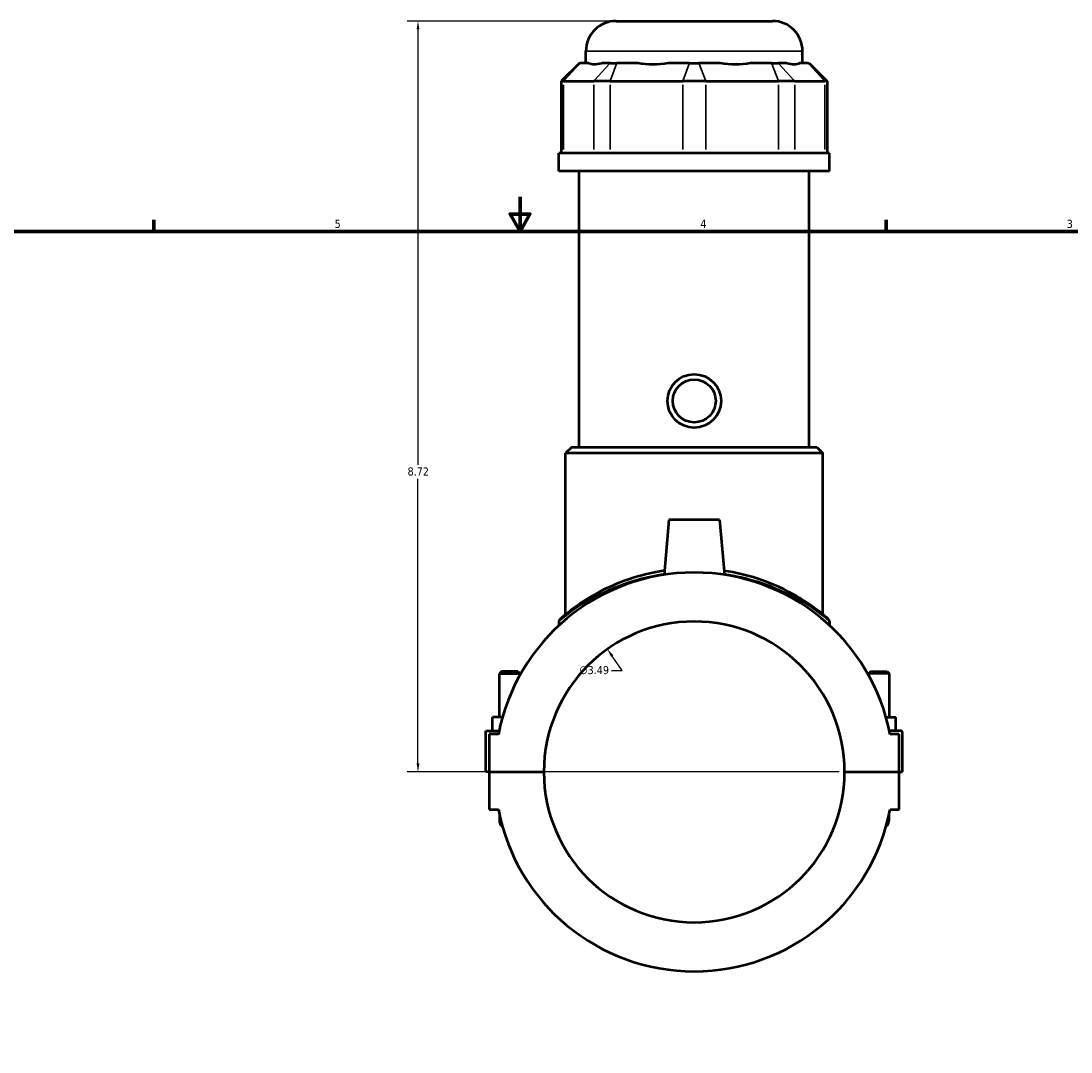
# Model space of a CAD drawing. Header units: inches. Extents: x -1 to 47.8, y -1.4 to 47.3.
# Tile 4 of 8: x 11.2 to 23.4, y 11.5 to 23.4. Entities that reach past the tile are written whole.
import ezdxf

# ---------------------------------------------------------------- set-up
doc = ezdxf.new("R2010")
doc.units = ezdxf.units.IN
doc.header["$MEASUREMENT"] = 0
for name, color, linetype, lineweight in [('Border (ANSI)', 7, 'Continuous', 70), ('Dimension (ANSI)', 7, 'Continuous', 25), ('Visible (ANSI)', 7, 'Continuous', 50), ('Visible Narrow (ANSI)', 7, 'Continuous', 35)]:
    doc.layers.add(name, color=color, linetype=linetype, lineweight=lineweight)
doc.styles.add('Note Text (ANSI)', font='tahoma.ttf')
doc.dimstyles.new('Default (ANSI)', dxfattribs={"dimtxt": 0.094488, "dimasz": 0.098425, "dimexe": 0.125, "dimexo": 0.0625, "dimgap": 0.031496, "dimtad": 0, "dimtih": 1, "dimtoh": 1, "dimrnd": 1e-08, "dimzin": 4, "dimdsep": 46, "dimtxsty": 'Note Text (ANSI)', "dimcen": 0.09, "dimdle": 0.393701, "dimclrd": 256, "dimclre": 256, "dimclrt": 5, "dimadec": 0, "dimazin": 1, "dimtfac": 1, "dimtofl": 0, "dimtmove": 0, "dimatfit": 3, "dimfxl": 1, "dimtolj": 1, "dimtzin": 4, "dimlwd": -1, "dimlwe": -1, "dimarcsym": 0})

# ---------------------------------------------------------------- blocks, each defined once
blk = doc.blocks.new('Borders Default Border')
at = {"layer": 'Border (ANSI)'}
for p, q in [((12.75, 21), (12.75, 21.134)), ((21.25, 21), (21.25, 21.134))]:
    blk.add_line(p, q, dxfattribs=at)
at = {"layer": 'Border (ANSI)', "flags": 128}
for points in [[(17, 21.4), (17, 21), (16.885, 21.2), (17.115, 21.2), (17, 21)], [(0.5, 1), (0.5, 21), (33.5, 21), (33.5, 1), (0.5, 1)]]:
    blk.add_lwpolyline(points, dxfattribs=at)
at = {"layer": 'Border (ANSI)', "color": 5, "true_color": 0x0000ff, "char_height": 0.0945, "attachment_point": 7, "style": 'Note Text (ANSI)'}
for s, insert in [('5', (14.847, 21.038)), ('4', (19.092, 21.04)), ('3', (23.346, 21.038))]:
    blk.add_mtext(s, dxfattribs=dict(at, insert=insert))
blk = doc.blocks.new('*D8')
at = {"layer": 'Defpoints', "color": 0, "transparency": 16777216}
for p in [(18.013, 16.15), (20.031, 13.3)]:
    blk.add_point(p, dxfattribs=at)
at = {"layer": 'Dimension (ANSI)', "transparency": 16777216}
for p, q in [((18.187, 15.904), (18.07, 16.07)), ((18.062, 15.904), (18.187, 15.904))]:
    blk.add_line(p, q, dxfattribs=at)
blk.add_solid([(18.083, 16.08), (18.056, 16.061), (18.013, 16.15)], dxfattribs=at)
at = {"layer": 'Dimension (ANSI)', "color": 5, "transparency": 16777216, "insert": (17.687, 15.955), "char_height": 0.0945, "attachment_point": 1, "style": 'Note Text (ANSI)'}
blk.add_mtext('\\A1;∅3.49', dxfattribs=at)
blk = doc.blocks.new('*D10')
at = {"layer": 'Defpoints', "color": 0, "transparency": 16777216}
for p in [(15.815, 23.441), (18.114, 23.441), (20.768, 14.725)]:
    blk.add_point(p, dxfattribs=at)
at = {"layer": 'Dimension (ANSI)', "transparency": 16777216}
for p, q in [((18.051, 23.441), (15.69, 23.441)), ((15.815, 23.343), (15.815, 18.291)), ((15.815, 14.824), (15.815, 18.129)), ((20.705, 14.725), (15.69, 14.725))]:
    blk.add_line(p, q, dxfattribs=at)
for points in [[(15.799, 23.343), (15.832, 23.343), (15.815, 23.441)], [(15.799, 14.824), (15.832, 14.824), (15.815, 14.725)]]:
    blk.add_solid(points, dxfattribs=at)
at = {"layer": 'Dimension (ANSI)', "color": 5, "transparency": 16777216, "insert": (15.694, 18.26), "char_height": 0.0945, "attachment_point": 1, "style": 'Note Text (ANSI)'}
blk.add_mtext('\\A1;8.72', dxfattribs=at)

msp = doc.modelspace()

# ---------------------------------------------------------------- linework, layer by layer
at = {"layer": 'Visible (ANSI)'}
for p, q in [((18.114, 23.441), (19.93, 23.441)), ((17.765, 22.953), (17.765, 23.092)), ((20.279, 22.953), (20.279, 23.092)), ((17.689, 22.953), (17.479, 22.744)), ((17.689, 22.953), (17.699, 22.953)), ((17.8, 22.953), (17.699, 22.953)), ((18.049, 22.953), (17.948, 22.953)), ((18.049, 22.953), (18.124, 22.953)), ((18.368, 22.953), (18.124, 22.953)), ((18.968, 22.953), (18.724, 22.953)), ((18.968, 22.953), (19.075, 22.953)), ((19.319, 22.953), (19.075, 22.953)), ((19.919, 22.953), (19.675, 22.953)), ((19.919, 22.953), (19.995, 22.953)), ((20.096, 22.953), (19.995, 22.953)), ((20.344, 22.953), (20.243, 22.953)), ((20.344, 22.953), (20.355, 22.953)), ((20.355, 22.953), (20.565, 22.744)), ((17.506, 22.744), (17.479, 22.744)), ((17.479, 22.744), (17.479, 21.908)), ((17.506, 22.744), (17.855, 22.744)), ((18.044, 22.744), (17.855, 22.744)), ((18.044, 22.744), (18.888, 22.744)), ((19.155, 22.744), (18.888, 22.744)), ((19.155, 22.744), (19.999, 22.744)), ((20.188, 22.744), (19.999, 22.744)), ((20.188, 22.744), (20.538, 22.744)), ((20.565, 22.744), (20.538, 22.744)), ((20.565, 22.744), (20.565, 21.908)), ((20.593, 21.908), (17.45, 21.908)), ((17.45, 21.699), (17.45, 21.908)), ((20.593, 21.699), (20.593, 21.908)), ((20.593, 21.699), (17.45, 21.699)), ((17.686, 18.495), (17.686, 21.699)), ((20.358, 18.495), (20.358, 21.699)), ((17.599, 18.495), (17.529, 18.426)), ((20.515, 18.426), (17.529, 18.426)), ((17.529, 16.554), (17.529, 18.426)), ((17.599, 18.495), (20.445, 18.495)), ((20.445, 18.495), (20.515, 18.426)), ((20.515, 16.554), (20.515, 18.426)), ((18.727, 17.652), (18.671, 17.014)), ((19.317, 17.652), (18.727, 17.652)), ((19.317, 17.652), (19.373, 17.014)), ((17.45, 16.471), (17.45, 16.426)), ((20.593, 16.471), (20.593, 16.426)), ((16.784, 15.891), (16.76, 15.868)), ((16.76, 15.868), (16.996, 15.868)), ((16.76, 15.359), (16.76, 15.868)), ((16.973, 15.891), (16.784, 15.891)), ((16.973, 15.891), (16.996, 15.868)), ((16.996, 15.847), (16.996, 15.868)), ((21.071, 15.891), (21.048, 15.868)), ((21.284, 15.868), (21.048, 15.868)), ((21.048, 15.868), (21.048, 15.847)), ((21.071, 15.891), (21.26, 15.891)), ((21.26, 15.891), (21.284, 15.868)), ((21.284, 15.868), (21.284, 15.359)), ((16.681, 15.201), (16.681, 15.359)), ((16.795, 15.359), (16.681, 15.359)), ((21.249, 15.359), (21.362, 15.359)), ((21.362, 15.201), (21.362, 15.359)), ((16.602, 15.201), (16.756, 15.201)), ((16.602, 14.727), (16.602, 15.201)), ((16.748, 15.162), (16.642, 15.162)), ((16.642, 15.162), (16.642, 14.727)), ((21.422, 15.201), (21.288, 15.201)), ((21.402, 15.162), (21.296, 15.162)), ((21.402, 14.727), (21.402, 15.162)), ((21.441, 14.727), (21.441, 15.181)), ((16.642, 14.727), (16.602, 14.727)), ((16.642, 14.727), (17.276, 14.727)), ((16.642, 14.723), (16.642, 14.289)), ((17.276, 14.723), (16.642, 14.723)), ((16.76, 14.723), (16.76, 14.727)), ((16.996, 14.723), (16.996, 14.727)), ((20.768, 14.727), (21.402, 14.727)), ((21.402, 14.723), (20.768, 14.723)), ((21.048, 14.727), (21.048, 14.723)), ((21.284, 14.727), (21.284, 14.723)), ((21.402, 14.727), (21.441, 14.727)), ((21.402, 14.289), (21.402, 14.723)), ((16.642, 14.289), (16.748, 14.289)), ((21.296, 14.289), (21.402, 14.289)), ((16.76, 14.231), (16.76, 14.171)), ((21.284, 14.171), (21.284, 14.231))]:
    msp.add_line(p, q, dxfattribs=at)
for radius in [0.311, 0.249]:
    msp.add_circle((19.022, 19.031), radius, dxfattribs=at)
for centre, radius, start, end in [((18.114, 23.092), 0.349, 90, 180), ((19.93, 23.092), 0.349, 0, 90), ((19.022, 14.725), 2.315, 10.8674, 169.1326), ((19.022, 14.725), 1.746, 0.0646, 179.9354), ((17.485, 16.471), 0.0349, 131.3503, 180), ((20.558, 16.471), 0.0349, 0, 48.6497), ((21.422, 15.181), 0.0197, 0, 90), ((19.022, 14.725), 1.746, 180.0646, 359.9354), ((19.022, 14.725), 2.315, 190.8674, 349.1326), ((16.878, 14.171), 0.118, 180, 226.5932), ((21.166, 14.171), 0.118, 313.4068, 0)]:
    msp.add_arc(centre, radius, start, end, dxfattribs=at)
for major_axis, ratio, start_param, end_param in [((-1.233, -1.233), 0.198912, 0.042463, 0.350237), ((1.045, 1.045), 0.668179, 3.576754, 3.884528), ((1.045, -1.045), 0.668179, 5.54025, 5.848024), ((1.233, -1.233), 0.198912, 5.932949, 6.240723)]:
    msp.add_ellipse((19.022, 24.196), major_axis=major_axis, ratio=ratio, start_param=start_param, end_param=end_param, dxfattribs=at)
for points, knots in [([(18.675, 17.06), (18.572, 17.045), (18.473, 17.023), (18.232, 16.955), (18.099, 16.902), (17.844, 16.777), (17.73, 16.704), (17.608, 16.616), (17.578, 16.593), (17.514, 16.542), (17.487, 16.519), (17.466, 16.501), (17.462, 16.497), (17.462, 16.497)], [19.908805, 19.908805, 19.908805, 19.908805, 20.705916, 20.705916, 21.958058, 21.958058, 23.435366, 23.435366, 24.023515, 24.023515, 24.918804, 24.918804, 25.373097, 25.373097, 25.373097, 25.373097]), ([(20.581, 16.497), (20.581, 16.497), (20.568, 16.509), (20.514, 16.555), (20.469, 16.592), (20.356, 16.674), (20.292, 16.717), (20.089, 16.836), (19.932, 16.912), (19.632, 17.009), (19.503, 17.04), (19.369, 17.06)], [25.373097, 25.373097, 25.373097, 25.373097, 26.239027, 26.239027, 27.263309, 27.263309, 28.190525, 28.190525, 29.791632, 29.791632, 30.837344, 30.837344, 30.837344, 30.837344])]:
    msp.add_open_spline(points, degree=3, knots=knots, dxfattribs=at)
at = {"layer": 'Visible Narrow (ANSI)'}
for p, q in [((20.264, 23.092), (17.78, 23.092)), ((17.69, 22.943), (17.515, 22.754)), ((18.039, 22.943), (17.865, 22.754)), ((18.12, 22.943), (18.048, 22.754)), ((18.964, 22.943), (18.892, 22.754)), ((19.079, 22.943), (19.151, 22.754)), ((19.923, 22.943), (19.995, 22.754)), ((20.004, 22.943), (20.179, 22.754)), ((20.354, 22.943), (20.528, 22.754)), ((17.506, 21.95), (17.506, 22.702)), ((17.855, 22.702), (17.855, 21.95)), ((18.044, 21.95), (18.044, 22.702)), ((18.888, 22.702), (18.888, 21.95)), ((19.155, 21.95), (19.155, 22.702)), ((19.999, 22.702), (19.999, 21.95)), ((20.188, 21.95), (20.188, 22.702)), ((20.538, 22.702), (20.538, 21.95))]:
    msp.add_line(p, q, dxfattribs=at)
for points, knots in [([(17.45, 16.471), (17.45, 16.471), (17.454, 16.474), (17.475, 16.492), (17.502, 16.515), (17.567, 16.565), (17.597, 16.588), (17.72, 16.674), (17.835, 16.747), (18.092, 16.87), (18.226, 16.922), (18.469, 16.989), (18.569, 17.011), (18.672, 17.026)], [-25.373097, -25.373097, -25.373097, -25.373097, -24.918804, -24.918804, -24.023515, -24.023515, -23.435366, -23.435366, -21.958058, -21.958058, -20.705916, -20.705916, -19.909808, -19.909808, -19.909808, -19.909808]), ([(19.372, 17.026), (19.507, 17.006), (19.637, 16.975), (19.938, 16.88), (20.097, 16.805), (20.301, 16.688), (20.366, 16.645), (20.48, 16.564), (20.526, 16.528), (20.58, 16.483), (20.593, 16.471), (20.593, 16.471)], [-30.83634, -30.83634, -30.83634, -30.83634, -29.791632, -29.791632, -28.190525, -28.190525, -27.263309, -27.263309, -26.239027, -26.239027, -25.373097, -25.373097, -25.373097, -25.373097])]:
    msp.add_open_spline(points, degree=3, knots=knots, dxfattribs=at)

# ---------------------------------------------------------------- block references
msp.add_blockref('Borders Default Border', (0, 0))

# ---------------------------------------------------------------- dimensions: what is measured, and where the dimension line sits
at = {"layer": 'Dimension (ANSI)'}
dim = msp.add_linear_dim(base=(15.815, 23.441), p1=(20.768, 14.725), p2=(18.114, 23.441), angle=90, dimstyle='Default (ANSI)', override={"dimgap": 0.031496, "dimdec": 2, "dimtol": 0, "dimlim": 0, "dimtp": 0, "dimtm": 0, "dimtdec": 2, "dimatfit": 1}, dxfattribs=at)
dim.commit()
dim.dimension.update_dxf_attribs({"geometry": '*D10', "text_midpoint": (15.815, 18.21), "dimtype": 160})
dim = msp.add_diameter_dim_2p(p1=(20.031, 13.3), p2=(18.013, 16.15), dimstyle='Default (ANSI)', override={"dimgap": 0.031496, "dimdec": 2, "dimlfac": 1, "dimtol": 0, "dimlim": 0, "dimtp": 0, "dimtm": 0, "dimtdec": 2}, dxfattribs=at)
dim.commit()
dim.dimension.update_dxf_attribs({"geometry": '*D8', "text_midpoint": (17.859, 15.904), "dimtype": 163})

doc.saveas('drawing.dxf')
